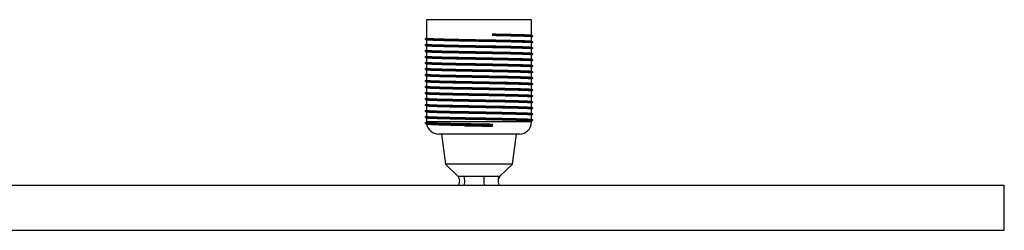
# Paper-space layout '_Derecha' of a CAD drawing. Header units: millimetres. Extents: x -875 to 525, y -8 to 78.
# Tile 4 of 4: x 197 to 525, y 7 to 77. Entities that reach past the tile are written whole.
import ezdxf

# ---------------------------------------------------------------- set-up
doc = ezdxf.new("R2010")
doc.units = ezdxf.units.MM

psp = doc.layouts.new('_Derecha')

# ---------------------------------------------------------------- linework, layer by layer
at = {"color": 7, "linetype": 'Continuous', "lineweight": 25}
for p, q in [((332.5, 77.5), (332.5, 71.37)), ((367.5, 77.5), (332.5, 77.5)), ((367.5, 72.38), (367.5, 77.5)), ((354.53, 72.79), (354.52, 72.21)), ((354.66, 72.5), (354.52, 72.21)), ((354.53, 72.79), (354.66, 72.5)), ((332.5, 70.79), (332.5, 69.37)), ((367.5, 70.38), (367.5, 71.8)), ((367.5, 68.38), (367.5, 69.8)), ((368, 72.08), (367.93, 72.07)), ((332.5, 68.79), (332.5, 67.37)), ((332.5, 66.79), (332.5, 65.37)), ((367.5, 66.38), (367.5, 67.8)), ((367.5, 64.38), (367.5, 65.8)), ((332.5, 64.79), (332.5, 63.37)), ((332.5, 62.79), (332.5, 61.37)), ((367.5, 62.38), (367.5, 63.8)), ((332.5, 60.79), (332.5, 59.37)), ((367.5, 60.38), (367.5, 61.8)), ((367.5, 58.38), (367.5, 59.8)), ((332.5, 58.79), (332.5, 57.37)), ((332.5, 56.79), (332.5, 55.37)), ((367.5, 56.38), (367.5, 57.8)), ((367.5, 54.38), (367.5, 55.8)), ((332.5, 54.79), (332.5, 53.37)), ((332.5, 52.79), (332.5, 51.37)), ((367.5, 52.38), (367.5, 53.8)), ((332.5, 50.79), (332.5, 49.37)), ((367.5, 50.38), (367.5, 51.8)), ((367.5, 48.38), (367.5, 49.8)), ((332.5, 48.79), (332.5, 47.37)), ((332.5, 46.79), (332.5, 45.37)), ((367.5, 46.38), (367.5, 47.8)), ((332.5, 44.79), (332.5, 43.5)), ((354.66, 42.5), (354.52, 42.82)), ((367.5, 44.38), (367.5, 45.8)), ((367.5, 43.5), (367.5, 43.8)), ((363.5, 39.5), (336.5, 39.5)), ((337.5, 39.5), (338.87, 29.5)), ((354.47, 42.1), (354.66, 42.5)), ((361.13, 29.5), (362.5, 39.5)), ((338.87, 29.5), (343, 25.5)), ((361.13, 29.5), (338.87, 29.5)), ((357, 25.5), (361.13, 29.5)), ((342.99, 25.52), (343.53, 24.4)), ((343.07, 25.5), (343.02, 25.5)), ((356.47, 24.4), (357.01, 25.52)), ((356.76, 25.5), (356.93, 25.5)), ((-875, 22.5), (525, 22.5)), ((525, 7.5), (525, 22.5)), ((-875, 7.5), (525, 7.5))]:
    psp.add_line(p, q, dxfattribs=at)
at = {"color": 8, "linetype": 'Continuous', "lineweight": 25}
psp.add_line((367.5, 43.5), (332.5, 43.5), dxfattribs=at)
at = {"color": 7, "linetype": 'Continuous', "lineweight": 25}
for centre, start, end in [((336.5, 43.5), 180, 181.705), ((336.5, 43.5), 190.8608, 270), ((363.5, 43.5), 270, 0)]:
    psp.add_arc(centre, 4, start, end, dxfattribs=at)
for points, knots in [([(367.5, 71.8), (367.5, 71.8), (367.7, 71.82), (367, 71.88), (365.35, 71.96), (362.5, 72.04), (358.86, 72.13), (355.97, 72.19), (354.52, 72.21)], [0, 0, 0, 0, 0.00081, 0.199662, 0.400927, 0.599395, 0.800383, 1, 1, 1, 1]), ([(354.53, 72.79), (355.97, 72.76), (358.87, 72.71), (362.52, 72.62), (365.32, 72.54), (367.09, 72.46), (367.32, 72.41), (367.43, 72.38)], [0, 0, 0, 0, 0.20467, 0.410746, 0.614237, 0.820597, 1, 1, 1, 1]), ([(354.66, 72.5), (356.14, 72.47), (359.12, 72.42), (362.87, 72.33), (365.75, 72.25), (367.58, 72.17), (367.82, 72.12), (367.93, 72.09)], [0, 0, 0, 0, 0.204484, 0.410374, 0.613681, 0.819854, 1, 1, 1, 1]), ([(367.99, 72.09), (367.9, 72.15), (367.71, 72.26), (367.52, 72.36), (367.43, 72.42)], [0, 0, 0, 0, 0.500005, 1, 1, 1, 1]), ([(332.5, 71.38), (332.43, 71.34), (332.27, 71.24), (332.1, 71.15), (332.01, 71.09)], [0, 0, 0, 0, 0.428943, 1, 1, 1, 1]), ([(332.01, 71.08), (332.12, 71.01), (332.36, 70.87), (332.59, 70.74), (332.7, 70.67)], [0, 0, 0, 0, 0.500006, 1, 1, 1, 1]), ([(332.5, 69.38), (332.43, 69.34), (332.27, 69.24), (332.1, 69.15), (332.01, 69.09)], [0, 0, 0, 0, 0.428943, 1, 1, 1, 1]), ([(332.01, 69.08), (332.12, 69.01), (332.36, 68.87), (332.59, 68.74), (332.7, 68.67)], [0, 0, 0, 0, 0.500006, 1, 1, 1, 1]), ([(332.07, 71.07), (332.18, 71.05), (332.42, 71), (334.25, 70.92), (337.12, 70.84), (340.89, 70.75), (345.29, 70.67), (349.99, 70.58), (354.71, 70.5), (359.1, 70.42), (362.88, 70.33), (365.75, 70.25), (367.58, 70.17), (367.82, 70.12), (367.93, 70.09)], [0, 0, 0, 0, 0.075048, 0.160255, 0.244787, 0.330346, 0.414716, 0.500157, 0.585015, 0.669873, 0.755314, 0.839683, 0.925242, 1, 1, 1, 1]), ([(332.07, 69.07), (332.18, 69.05), (332.42, 69), (334.25, 68.92), (337.12, 68.84), (340.89, 68.75), (345.29, 68.67), (349.99, 68.58), (354.71, 68.5), (359.1, 68.42), (362.88, 68.33), (365.75, 68.25), (367.58, 68.17), (367.82, 68.12), (367.93, 68.09)], [0, 0, 0, 0, 0.075048, 0.160255, 0.244787, 0.330346, 0.414716, 0.500157, 0.585015, 0.669873, 0.755314, 0.839683, 0.925242, 1, 1, 1, 1]), ([(332.5, 71.37), (332.62, 71.35), (332.85, 71.29), (334.69, 71.21), (337.48, 71.12), (341.15, 71.04), (345.42, 70.96), (350, 70.87), (354.58, 70.79), (358.85, 70.71), (362.52, 70.62), (365.31, 70.54), (367.09, 70.46), (367.32, 70.41), (367.43, 70.38)], [0, 0, 0, 0, 0.0842397, 0.1686342, 0.2523608, 0.3371038, 0.4206687, 0.5052952, 0.589344, 0.6733929, 0.7580194, 0.8415843, 0.9263272, 1, 1, 1, 1]), ([(332.5, 69.37), (332.62, 69.35), (332.85, 69.29), (334.69, 69.21), (337.48, 69.12), (341.15, 69.04), (345.42, 68.96), (350, 68.87), (354.58, 68.79), (358.85, 68.71), (362.52, 68.62), (365.31, 68.54), (367.09, 68.46), (367.32, 68.41), (367.43, 68.38)], [0, 0, 0, 0, 0.08424, 0.168634, 0.252361, 0.337104, 0.420669, 0.505295, 0.589344, 0.673393, 0.758019, 0.841584, 0.926327, 1, 1, 1, 1]), ([(367.5, 69.8), (367.5, 69.8), (367.7, 69.82), (367, 69.88), (365.35, 69.96), (362.5, 70.04), (358.85, 70.13), (354.57, 70.21), (349.99, 70.3), (345.41, 70.38), (341.14, 70.46), (337.48, 70.55), (334.69, 70.63), (332.9, 70.71), (332.68, 70.76), (332.57, 70.79)], [0, 0, 0, 0, 0.000341, 0.084059, 0.168793, 0.252349, 0.336966, 0.421006, 0.505046, 0.589663, 0.673219, 0.757953, 0.841671, 0.926056, 1, 1, 1, 1]), ([(367.99, 70.09), (367.9, 70.15), (367.71, 70.26), (367.52, 70.36), (367.43, 70.42)], [0, 0, 0, 0, 0.500005, 1, 1, 1, 1]), ([(367.5, 71.79), (367.55, 71.82), (367.71, 71.91), (367.88, 72.01), (367.99, 72.08)], [0, 0, 0, 0, 0.293633, 1, 1, 1, 1]), ([(367.5, 69.79), (367.55, 69.82), (367.71, 69.91), (367.88, 70.01), (367.99, 70.08)], [0, 0, 0, 0, 0.293633, 1, 1, 1, 1]), ([(332.5, 67.38), (332.43, 67.34), (332.27, 67.24), (332.1, 67.15), (332.01, 67.09)], [0, 0, 0, 0, 0.428943, 1, 1, 1, 1]), ([(332.01, 67.08), (332.12, 67.01), (332.36, 66.87), (332.59, 66.74), (332.7, 66.67)], [0, 0, 0, 0, 0.500006, 1, 1, 1, 1]), ([(332.07, 67.07), (332.18, 67.05), (332.42, 67), (334.25, 66.92), (337.12, 66.84), (340.89, 66.75), (345.29, 66.67), (349.99, 66.58), (354.71, 66.5), (359.1, 66.42), (362.88, 66.33), (365.75, 66.25), (367.58, 66.17), (367.82, 66.12), (367.93, 66.09)], [0, 0, 0, 0, 0.075048, 0.160255, 0.244787, 0.330346, 0.414716, 0.500157, 0.585015, 0.669873, 0.755314, 0.839683, 0.925242, 1, 1, 1, 1]), ([(332.5, 67.37), (332.62, 67.35), (332.85, 67.29), (334.69, 67.21), (337.48, 67.12), (341.15, 67.04), (345.42, 66.96), (350, 66.87), (354.58, 66.79), (358.85, 66.71), (362.52, 66.62), (365.31, 66.54), (367.09, 66.46), (367.32, 66.41), (367.43, 66.38)], [0, 0, 0, 0, 0.08424, 0.168634, 0.252361, 0.337104, 0.420669, 0.505295, 0.589344, 0.673393, 0.758019, 0.841584, 0.926327, 1, 1, 1, 1]), ([(367.5, 67.8), (367.5, 67.8), (367.7, 67.82), (367, 67.88), (365.35, 67.96), (362.5, 68.04), (358.85, 68.13), (354.57, 68.21), (349.99, 68.3), (345.41, 68.38), (341.14, 68.46), (337.48, 68.55), (334.69, 68.63), (332.9, 68.71), (332.68, 68.76), (332.57, 68.79)], [0, 0, 0, 0, 0.000341, 0.084059, 0.168793, 0.252349, 0.336966, 0.421006, 0.505046, 0.589663, 0.673219, 0.757953, 0.841671, 0.926056, 1, 1, 1, 1]), ([(367.5, 65.8), (367.5, 65.8), (367.7, 65.82), (367, 65.88), (365.35, 65.96), (362.5, 66.04), (358.85, 66.13), (354.57, 66.21), (349.99, 66.3), (345.41, 66.38), (341.14, 66.46), (337.48, 66.55), (334.69, 66.63), (332.9, 66.71), (332.68, 66.76), (332.57, 66.79)], [0, 0, 0, 0, 0.000341, 0.084059, 0.168793, 0.252349, 0.336966, 0.421006, 0.505046, 0.589663, 0.673219, 0.757953, 0.841671, 0.926056, 1, 1, 1, 1]), ([(367.99, 68.09), (367.9, 68.15), (367.71, 68.26), (367.52, 68.36), (367.43, 68.42)], [0, 0, 0, 0, 0.500005, 1, 1, 1, 1]), ([(367.99, 66.09), (367.9, 66.15), (367.71, 66.26), (367.52, 66.36), (367.43, 66.42)], [0, 0, 0, 0, 0.500005, 1, 1, 1, 1]), ([(367.5, 67.79), (367.55, 67.82), (367.71, 67.91), (367.88, 68.01), (367.99, 68.08)], [0, 0, 0, 0, 0.293633, 1, 1, 1, 1]), ([(367.5, 65.79), (367.55, 65.82), (367.71, 65.91), (367.88, 66.01), (367.99, 66.08)], [0, 0, 0, 0, 0.293633, 1, 1, 1, 1]), ([(332.5, 65.38), (332.43, 65.34), (332.27, 65.24), (332.1, 65.15), (332.01, 65.09)], [0, 0, 0, 0, 0.428943, 1, 1, 1, 1]), ([(332.01, 65.08), (332.12, 65.01), (332.36, 64.87), (332.59, 64.74), (332.7, 64.67)], [0, 0, 0, 0, 0.500006, 1, 1, 1, 1]), ([(332.5, 63.38), (332.43, 63.34), (332.27, 63.24), (332.1, 63.15), (332.01, 63.09)], [0, 0, 0, 0, 0.428943, 1, 1, 1, 1]), ([(332.01, 63.08), (332.12, 63.01), (332.36, 62.87), (332.59, 62.74), (332.7, 62.67)], [0, 0, 0, 0, 0.500006, 1, 1, 1, 1]), ([(332.07, 65.07), (332.18, 65.05), (332.42, 65), (334.25, 64.92), (337.12, 64.84), (340.89, 64.75), (345.29, 64.67), (349.99, 64.58), (354.71, 64.5), (359.1, 64.42), (362.88, 64.33), (365.75, 64.25), (367.58, 64.17), (367.82, 64.12), (367.93, 64.09)], [0, 0, 0, 0, 0.075048, 0.160255, 0.244787, 0.330346, 0.414716, 0.500157, 0.585015, 0.669873, 0.755314, 0.839683, 0.925242, 1, 1, 1, 1]), ([(332.07, 63.07), (332.18, 63.05), (332.42, 63), (334.25, 62.92), (337.12, 62.84), (340.89, 62.75), (345.29, 62.67), (349.99, 62.58), (354.71, 62.5), (359.1, 62.42), (362.88, 62.33), (365.75, 62.25), (367.58, 62.17), (367.82, 62.12), (367.93, 62.09)], [0, 0, 0, 0, 0.075048, 0.160255, 0.244787, 0.330346, 0.414716, 0.500157, 0.585015, 0.669873, 0.755314, 0.839683, 0.925242, 1, 1, 1, 1]), ([(332.5, 65.37), (332.62, 65.35), (332.85, 65.29), (334.69, 65.21), (337.48, 65.12), (341.15, 65.04), (345.42, 64.96), (350, 64.87), (354.58, 64.79), (358.85, 64.71), (362.52, 64.62), (365.31, 64.54), (367.09, 64.46), (367.32, 64.41), (367.43, 64.38)], [0, 0, 0, 0, 0.08424, 0.168634, 0.252361, 0.337104, 0.420669, 0.505295, 0.589344, 0.673393, 0.758019, 0.841584, 0.926327, 1, 1, 1, 1]), ([(332.5, 63.37), (332.62, 63.35), (332.85, 63.29), (334.69, 63.21), (337.48, 63.12), (341.15, 63.04), (345.42, 62.96), (350, 62.87), (354.58, 62.79), (358.85, 62.71), (362.52, 62.62), (365.31, 62.54), (367.09, 62.46), (367.32, 62.41), (367.43, 62.38)], [0, 0, 0, 0, 0.08424, 0.168634, 0.252361, 0.337104, 0.420669, 0.505295, 0.589344, 0.673393, 0.758019, 0.841584, 0.926327, 1, 1, 1, 1]), ([(367.5, 63.8), (367.5, 63.8), (367.7, 63.82), (367, 63.88), (365.35, 63.96), (362.5, 64.04), (358.85, 64.13), (354.57, 64.21), (349.99, 64.3), (345.41, 64.38), (341.14, 64.46), (337.48, 64.55), (334.69, 64.63), (332.9, 64.71), (332.68, 64.76), (332.57, 64.79)], [0, 0, 0, 0, 0.0003412, 0.0840589, 0.1687927, 0.2523487, 0.3369661, 0.4210059, 0.5050458, 0.5896632, 0.6732192, 0.757953, 0.8416707, 0.9260562, 1, 1, 1, 1]), ([(367.5, 61.8), (367.5, 61.8), (367.7, 61.82), (367, 61.88), (365.35, 61.96), (362.5, 62.04), (358.85, 62.13), (354.57, 62.21), (349.99, 62.3), (345.41, 62.38), (341.14, 62.46), (337.48, 62.55), (334.69, 62.63), (332.9, 62.71), (332.68, 62.76), (332.57, 62.79)], [0, 0, 0, 0, 0.000341, 0.084059, 0.168793, 0.252349, 0.336966, 0.421006, 0.505046, 0.589663, 0.673219, 0.757953, 0.841671, 0.926056, 1, 1, 1, 1]), ([(367.99, 64.09), (367.9, 64.15), (367.71, 64.26), (367.52, 64.36), (367.43, 64.42)], [0, 0, 0, 0, 0.500005, 1, 1, 1, 1]), ([(367.99, 62.09), (367.9, 62.15), (367.71, 62.26), (367.52, 62.36), (367.43, 62.42)], [0, 0, 0, 0, 0.500005, 1, 1, 1, 1]), ([(367.5, 63.79), (367.55, 63.82), (367.71, 63.91), (367.88, 64.01), (367.99, 64.08)], [0, 0, 0, 0, 0.293633, 1, 1, 1, 1]), ([(332.5, 61.38), (332.43, 61.34), (332.27, 61.24), (332.1, 61.15), (332.01, 61.09)], [0, 0, 0, 0, 0.428943, 1, 1, 1, 1]), ([(332.01, 61.08), (332.12, 61.01), (332.36, 60.87), (332.59, 60.74), (332.7, 60.67)], [0, 0, 0, 0, 0.500006, 1, 1, 1, 1]), ([(332.5, 59.38), (332.43, 59.34), (332.27, 59.24), (332.1, 59.15), (332.01, 59.09)], [0, 0, 0, 0, 0.428943, 1, 1, 1, 1]), ([(332.01, 59.08), (332.12, 59.01), (332.36, 58.87), (332.59, 58.74), (332.7, 58.67)], [0, 0, 0, 0, 0.500006, 1, 1, 1, 1]), ([(332.07, 61.07), (332.18, 61.05), (332.42, 61), (334.25, 60.92), (337.12, 60.84), (340.89, 60.75), (345.29, 60.67), (349.99, 60.58), (354.71, 60.5), (359.1, 60.42), (362.88, 60.33), (365.75, 60.25), (367.58, 60.17), (367.82, 60.12), (367.93, 60.09)], [0, 0, 0, 0, 0.075048, 0.160255, 0.244787, 0.330346, 0.414716, 0.500157, 0.585015, 0.669873, 0.755314, 0.839683, 0.925242, 1, 1, 1, 1]), ([(332.07, 59.07), (332.18, 59.05), (332.42, 59), (334.25, 58.92), (337.12, 58.84), (340.89, 58.75), (345.29, 58.67), (349.99, 58.58), (354.71, 58.5), (359.1, 58.42), (362.88, 58.33), (365.75, 58.25), (367.58, 58.17), (367.82, 58.12), (367.93, 58.09)], [0, 0, 0, 0, 0.075048, 0.160255, 0.244787, 0.330346, 0.414716, 0.500157, 0.585015, 0.669873, 0.755314, 0.839683, 0.925242, 1, 1, 1, 1]), ([(332.5, 61.37), (332.62, 61.35), (332.85, 61.29), (334.69, 61.21), (337.48, 61.12), (341.15, 61.04), (345.42, 60.96), (350, 60.87), (354.58, 60.79), (358.85, 60.71), (362.52, 60.62), (365.31, 60.54), (367.09, 60.46), (367.32, 60.41), (367.43, 60.38)], [0, 0, 0, 0, 0.08424, 0.168634, 0.252361, 0.337104, 0.420669, 0.505295, 0.589344, 0.673393, 0.758019, 0.841584, 0.926327, 1, 1, 1, 1]), ([(332.5, 59.37), (332.62, 59.35), (332.85, 59.29), (334.69, 59.21), (337.48, 59.12), (341.15, 59.04), (345.42, 58.96), (350, 58.87), (354.58, 58.79), (358.85, 58.71), (362.52, 58.62), (365.31, 58.54), (367.09, 58.46), (367.32, 58.41), (367.43, 58.38)], [0, 0, 0, 0, 0.08424, 0.168634, 0.252361, 0.337104, 0.420669, 0.505295, 0.589344, 0.673393, 0.758019, 0.841584, 0.926327, 1, 1, 1, 1]), ([(367.5, 59.8), (367.5, 59.8), (367.7, 59.82), (367, 59.88), (365.35, 59.96), (362.5, 60.04), (358.85, 60.13), (354.57, 60.21), (349.99, 60.3), (345.41, 60.38), (341.14, 60.46), (337.48, 60.55), (334.69, 60.63), (332.9, 60.71), (332.68, 60.76), (332.57, 60.79)], [0, 0, 0, 0, 0.000341, 0.084059, 0.168793, 0.252349, 0.336966, 0.421006, 0.505046, 0.589663, 0.673219, 0.757953, 0.841671, 0.926056, 1, 1, 1, 1]), ([(367.99, 60.09), (367.9, 60.15), (367.71, 60.26), (367.52, 60.36), (367.43, 60.42)], [0, 0, 0, 0, 0.500005, 1, 1, 1, 1]), ([(367.5, 61.79), (367.55, 61.82), (367.71, 61.91), (367.88, 62.01), (367.99, 62.08)], [0, 0, 0, 0, 0.293633, 1, 1, 1, 1]), ([(367.5, 59.79), (367.55, 59.82), (367.71, 59.91), (367.88, 60.01), (367.99, 60.08)], [0, 0, 0, 0, 0.293633, 1, 1, 1, 1]), ([(332.5, 57.38), (332.43, 57.34), (332.27, 57.24), (332.1, 57.15), (332.01, 57.09)], [0, 0, 0, 0, 0.428943, 1, 1, 1, 1]), ([(332.01, 57.08), (332.12, 57.01), (332.36, 56.87), (332.59, 56.74), (332.7, 56.67)], [0, 0, 0, 0, 0.500006, 1, 1, 1, 1]), ([(332.07, 57.07), (332.18, 57.05), (332.42, 57), (334.25, 56.92), (337.12, 56.84), (340.89, 56.75), (345.29, 56.67), (349.99, 56.58), (354.71, 56.5), (359.1, 56.42), (362.88, 56.33), (365.75, 56.25), (367.58, 56.17), (367.82, 56.12), (367.93, 56.09)], [0, 0, 0, 0, 0.0750477, 0.1602546, 0.2447873, 0.3303461, 0.4147155, 0.5001567, 0.5850147, 0.6698726, 0.7553138, 0.8396832, 0.925242, 1, 1, 1, 1]), ([(332.5, 57.37), (332.62, 57.35), (332.85, 57.29), (334.69, 57.21), (337.48, 57.12), (341.15, 57.04), (345.42, 56.96), (350, 56.87), (354.58, 56.79), (358.85, 56.71), (362.52, 56.62), (365.31, 56.54), (367.09, 56.46), (367.32, 56.41), (367.43, 56.38)], [0, 0, 0, 0, 0.08424, 0.168634, 0.252361, 0.337104, 0.420669, 0.505295, 0.589344, 0.673393, 0.758019, 0.841584, 0.926327, 1, 1, 1, 1]), ([(367.5, 57.8), (367.5, 57.8), (367.7, 57.82), (367, 57.88), (365.35, 57.96), (362.5, 58.04), (358.85, 58.13), (354.57, 58.21), (349.99, 58.3), (345.41, 58.38), (341.14, 58.46), (337.48, 58.55), (334.69, 58.63), (332.9, 58.71), (332.68, 58.76), (332.57, 58.79)], [0, 0, 0, 0, 0.000341, 0.084059, 0.168793, 0.252349, 0.336966, 0.421006, 0.505046, 0.589663, 0.673219, 0.757953, 0.841671, 0.926056, 1, 1, 1, 1]), ([(367.5, 55.8), (367.5, 55.8), (367.7, 55.82), (367, 55.88), (365.35, 55.96), (362.5, 56.04), (358.85, 56.13), (354.57, 56.21), (349.99, 56.3), (345.41, 56.38), (341.14, 56.46), (337.48, 56.55), (334.69, 56.63), (332.9, 56.71), (332.68, 56.76), (332.57, 56.79)], [0, 0, 0, 0, 0.000341, 0.084059, 0.168793, 0.252349, 0.336966, 0.421006, 0.505046, 0.589663, 0.673219, 0.757953, 0.841671, 0.926056, 1, 1, 1, 1]), ([(367.99, 58.09), (367.9, 58.15), (367.71, 58.26), (367.52, 58.36), (367.43, 58.42)], [0, 0, 0, 0, 0.500005, 1, 1, 1, 1]), ([(367.99, 56.09), (367.9, 56.15), (367.71, 56.26), (367.52, 56.36), (367.43, 56.42)], [0, 0, 0, 0, 0.500005, 1, 1, 1, 1]), ([(367.5, 57.79), (367.55, 57.82), (367.71, 57.91), (367.88, 58.01), (367.99, 58.08)], [0, 0, 0, 0, 0.293633, 1, 1, 1, 1]), ([(367.5, 55.79), (367.55, 55.82), (367.71, 55.91), (367.88, 56.01), (367.99, 56.08)], [0, 0, 0, 0, 0.2936326, 1, 1, 1, 1]), ([(332.5, 55.38), (332.43, 55.34), (332.27, 55.24), (332.1, 55.15), (332.01, 55.09)], [0, 0, 0, 0, 0.428943, 1, 1, 1, 1]), ([(332.01, 55.08), (332.12, 55.01), (332.36, 54.87), (332.59, 54.74), (332.7, 54.67)], [0, 0, 0, 0, 0.500006, 1, 1, 1, 1]), ([(332.5, 53.38), (332.43, 53.34), (332.27, 53.24), (332.1, 53.15), (332.01, 53.09)], [0, 0, 0, 0, 0.428943, 1, 1, 1, 1]), ([(332.01, 53.08), (332.12, 53.01), (332.36, 52.87), (332.59, 52.74), (332.7, 52.67)], [0, 0, 0, 0, 0.500006, 1, 1, 1, 1]), ([(332.07, 55.07), (332.18, 55.05), (332.42, 55), (334.25, 54.92), (337.12, 54.84), (340.89, 54.75), (345.29, 54.67), (349.99, 54.58), (354.71, 54.5), (359.1, 54.42), (362.88, 54.33), (365.75, 54.25), (367.58, 54.17), (367.82, 54.12), (367.93, 54.09)], [0, 0, 0, 0, 0.075048, 0.160255, 0.244787, 0.330346, 0.414716, 0.500157, 0.585015, 0.669873, 0.755314, 0.839683, 0.925242, 1, 1, 1, 1]), ([(332.07, 53.07), (332.18, 53.05), (332.42, 53), (334.25, 52.92), (337.12, 52.84), (340.89, 52.75), (345.29, 52.67), (349.99, 52.58), (354.71, 52.5), (359.1, 52.42), (362.88, 52.33), (365.75, 52.25), (367.58, 52.17), (367.82, 52.12), (367.93, 52.09)], [0, 0, 0, 0, 0.075048, 0.160255, 0.244787, 0.330346, 0.414716, 0.500157, 0.585015, 0.669873, 0.755314, 0.839683, 0.925242, 1, 1, 1, 1]), ([(332.5, 55.37), (332.62, 55.35), (332.85, 55.29), (334.69, 55.21), (337.48, 55.12), (341.15, 55.04), (345.42, 54.96), (350, 54.87), (354.58, 54.79), (358.85, 54.71), (362.52, 54.62), (365.31, 54.54), (367.09, 54.46), (367.32, 54.41), (367.43, 54.38)], [0, 0, 0, 0, 0.08424, 0.168634, 0.252361, 0.337104, 0.420669, 0.505295, 0.589344, 0.673393, 0.758019, 0.841584, 0.926327, 1, 1, 1, 1]), ([(332.5, 53.37), (332.62, 53.35), (332.85, 53.29), (334.69, 53.21), (337.48, 53.12), (341.15, 53.04), (345.42, 52.96), (350, 52.87), (354.58, 52.79), (358.85, 52.71), (362.52, 52.62), (365.31, 52.54), (367.09, 52.46), (367.32, 52.41), (367.43, 52.38)], [0, 0, 0, 0, 0.08424, 0.168634, 0.252361, 0.337104, 0.420669, 0.505295, 0.589344, 0.673393, 0.758019, 0.841584, 0.926327, 1, 1, 1, 1]), ([(367.5, 53.8), (367.5, 53.8), (367.7, 53.82), (367, 53.88), (365.35, 53.96), (362.5, 54.04), (358.85, 54.13), (354.57, 54.21), (349.99, 54.3), (345.41, 54.38), (341.14, 54.46), (337.48, 54.55), (334.69, 54.63), (332.9, 54.71), (332.68, 54.76), (332.57, 54.79)], [0, 0, 0, 0, 0.000341, 0.084059, 0.168793, 0.252349, 0.336966, 0.421006, 0.505046, 0.589663, 0.673219, 0.757953, 0.841671, 0.926056, 1, 1, 1, 1]), ([(367.5, 51.8), (367.5, 51.8), (367.7, 51.82), (367, 51.88), (365.35, 51.96), (362.5, 52.04), (358.85, 52.13), (354.57, 52.21), (349.99, 52.3), (345.41, 52.38), (341.14, 52.46), (337.48, 52.55), (334.69, 52.63), (332.9, 52.71), (332.68, 52.76), (332.57, 52.79)], [0, 0, 0, 0, 0.000341, 0.084059, 0.168793, 0.252349, 0.336966, 0.421006, 0.505046, 0.589663, 0.673219, 0.757953, 0.841671, 0.926056, 1, 1, 1, 1]), ([(367.99, 54.09), (367.9, 54.15), (367.71, 54.26), (367.52, 54.36), (367.43, 54.42)], [0, 0, 0, 0, 0.500005, 1, 1, 1, 1]), ([(367.5, 53.79), (367.55, 53.82), (367.71, 53.91), (367.88, 54.01), (367.99, 54.08)], [0, 0, 0, 0, 0.293633, 1, 1, 1, 1]), ([(332.5, 51.38), (332.43, 51.34), (332.27, 51.24), (332.1, 51.15), (332.01, 51.09)], [0, 0, 0, 0, 0.428943, 1, 1, 1, 1]), ([(332.01, 51.08), (332.12, 51.01), (332.36, 50.87), (332.59, 50.74), (332.7, 50.67)], [0, 0, 0, 0, 0.500006, 1, 1, 1, 1]), ([(332.5, 49.38), (332.43, 49.34), (332.27, 49.24), (332.1, 49.15), (332.01, 49.09)], [0, 0, 0, 0, 0.428943, 1, 1, 1, 1]), ([(332.07, 51.07), (332.18, 51.05), (332.42, 51), (334.25, 50.92), (337.12, 50.84), (340.89, 50.75), (345.29, 50.67), (349.99, 50.58), (354.71, 50.5), (359.1, 50.42), (362.88, 50.33), (365.75, 50.25), (367.58, 50.17), (367.82, 50.12), (367.93, 50.09)], [0, 0, 0, 0, 0.075048, 0.160255, 0.244787, 0.330346, 0.414716, 0.500157, 0.585015, 0.669873, 0.755314, 0.839683, 0.925242, 1, 1, 1, 1]), ([(332.5, 51.37), (332.62, 51.35), (332.85, 51.29), (334.69, 51.21), (337.48, 51.12), (341.15, 51.04), (345.42, 50.96), (350, 50.87), (354.58, 50.79), (358.85, 50.71), (362.52, 50.62), (365.31, 50.54), (367.09, 50.46), (367.32, 50.41), (367.43, 50.38)], [0, 0, 0, 0, 0.08424, 0.168634, 0.252361, 0.337104, 0.420669, 0.505295, 0.589344, 0.673393, 0.758019, 0.841584, 0.926327, 1, 1, 1, 1]), ([(332.5, 49.37), (332.62, 49.35), (332.85, 49.29), (334.69, 49.21), (337.48, 49.12), (341.15, 49.04), (345.42, 48.96), (350, 48.87), (354.58, 48.79), (358.85, 48.71), (362.52, 48.62), (365.31, 48.54), (367.09, 48.46), (367.32, 48.41), (367.43, 48.38)], [0, 0, 0, 0, 0.08424, 0.168634, 0.252361, 0.337104, 0.420669, 0.505295, 0.589344, 0.673393, 0.758019, 0.841584, 0.926327, 1, 1, 1, 1]), ([(367.5, 49.8), (367.5, 49.8), (367.7, 49.82), (367, 49.88), (365.35, 49.96), (362.5, 50.04), (358.85, 50.13), (354.57, 50.21), (349.99, 50.3), (345.41, 50.38), (341.14, 50.46), (337.48, 50.55), (334.69, 50.63), (332.9, 50.71), (332.68, 50.76), (332.57, 50.79)], [0, 0, 0, 0, 0.0003412, 0.0840589, 0.1687927, 0.2523487, 0.3369661, 0.4210059, 0.5050458, 0.5896632, 0.6732192, 0.757953, 0.8416707, 0.9260562, 1, 1, 1, 1]), ([(367.99, 52.09), (367.9, 52.15), (367.71, 52.26), (367.52, 52.36), (367.43, 52.42)], [0, 0, 0, 0, 0.500005, 1, 1, 1, 1]), ([(367.99, 50.09), (367.9, 50.15), (367.71, 50.26), (367.52, 50.36), (367.43, 50.42)], [0, 0, 0, 0, 0.500005, 1, 1, 1, 1]), ([(367.5, 51.79), (367.55, 51.82), (367.71, 51.91), (367.88, 52.01), (367.99, 52.08)], [0, 0, 0, 0, 0.293633, 1, 1, 1, 1]), ([(367.5, 49.79), (367.55, 49.82), (367.71, 49.91), (367.88, 50.01), (367.99, 50.08)], [0, 0, 0, 0, 0.293633, 1, 1, 1, 1]), ([(332.01, 49.08), (332.12, 49.01), (332.36, 48.87), (332.59, 48.74), (332.7, 48.67)], [0, 0, 0, 0, 0.500006, 1, 1, 1, 1]), ([(332.5, 47.38), (332.43, 47.34), (332.27, 47.24), (332.1, 47.15), (332.01, 47.09)], [0, 0, 0, 0, 0.428943, 1, 1, 1, 1]), ([(332.01, 47.08), (332.12, 47.01), (332.36, 46.87), (332.59, 46.74), (332.7, 46.67)], [0, 0, 0, 0, 0.500006, 1, 1, 1, 1]), ([(332.07, 49.07), (332.18, 49.05), (332.42, 49), (334.25, 48.92), (337.12, 48.84), (340.89, 48.75), (345.29, 48.67), (349.99, 48.58), (354.71, 48.5), (359.1, 48.42), (362.88, 48.33), (365.75, 48.25), (367.58, 48.17), (367.82, 48.12), (367.93, 48.09)], [0, 0, 0, 0, 0.075048, 0.160255, 0.244787, 0.330346, 0.414716, 0.500157, 0.585015, 0.669873, 0.755314, 0.839683, 0.925242, 1, 1, 1, 1]), ([(332.07, 47.07), (332.18, 47.05), (332.42, 47), (334.25, 46.92), (337.12, 46.84), (340.89, 46.75), (345.29, 46.67), (349.99, 46.58), (354.71, 46.5), (359.1, 46.42), (362.88, 46.33), (365.75, 46.25), (367.58, 46.17), (367.82, 46.12), (367.93, 46.09)], [0, 0, 0, 0, 0.0750477, 0.1602546, 0.2447873, 0.3303461, 0.4147155, 0.5001567, 0.5850147, 0.6698726, 0.7553138, 0.8396832, 0.925242, 1, 1, 1, 1]), ([(332.5, 47.37), (332.62, 47.35), (332.85, 47.29), (334.69, 47.21), (337.48, 47.12), (341.15, 47.04), (345.42, 46.96), (350, 46.87), (354.58, 46.79), (358.85, 46.71), (362.52, 46.62), (365.31, 46.54), (367.09, 46.46), (367.32, 46.41), (367.43, 46.38)], [0, 0, 0, 0, 0.08424, 0.168634, 0.252361, 0.337104, 0.420669, 0.505295, 0.589344, 0.673393, 0.758019, 0.841584, 0.926327, 1, 1, 1, 1]), ([(367.5, 47.8), (367.5, 47.8), (367.7, 47.82), (367, 47.88), (365.35, 47.96), (362.5, 48.04), (358.85, 48.13), (354.57, 48.21), (349.99, 48.3), (345.41, 48.38), (341.14, 48.46), (337.48, 48.55), (334.69, 48.63), (332.9, 48.71), (332.68, 48.76), (332.57, 48.79)], [0, 0, 0, 0, 0.0003412, 0.0840589, 0.1687927, 0.2523487, 0.3369661, 0.4210059, 0.5050458, 0.5896632, 0.6732192, 0.757953, 0.8416707, 0.9260562, 1, 1, 1, 1]), ([(367.5, 45.8), (367.5, 45.8), (367.7, 45.82), (367, 45.88), (365.35, 45.96), (362.5, 46.04), (358.85, 46.13), (354.57, 46.21), (349.99, 46.3), (345.41, 46.38), (341.14, 46.46), (337.48, 46.55), (334.69, 46.63), (332.9, 46.71), (332.68, 46.76), (332.57, 46.79)], [0, 0, 0, 0, 0.0003412, 0.0840589, 0.1687927, 0.2523487, 0.3369661, 0.4210059, 0.5050458, 0.5896632, 0.6732192, 0.757953, 0.8416707, 0.9260562, 1, 1, 1, 1]), ([(367.99, 48.09), (367.9, 48.15), (367.71, 48.26), (367.52, 48.36), (367.43, 48.42)], [0, 0, 0, 0, 0.500005, 1, 1, 1, 1]), ([(367.99, 46.09), (367.9, 46.15), (367.71, 46.26), (367.52, 46.36), (367.43, 46.42)], [0, 0, 0, 0, 0.500005, 1, 1, 1, 1]), ([(367.5, 47.79), (367.55, 47.82), (367.71, 47.91), (367.88, 48.01), (367.99, 48.08)], [0, 0, 0, 0, 0.293633, 1, 1, 1, 1]), ([(367.5, 45.79), (367.55, 45.82), (367.71, 45.91), (367.88, 46.01), (367.99, 46.08)], [0, 0, 0, 0, 0.293633, 1, 1, 1, 1]), ([(332.5, 45.38), (332.43, 45.34), (332.27, 45.24), (332.1, 45.15), (332.01, 45.09)], [0, 0, 0, 0, 0.428943, 1, 1, 1, 1]), ([(332.01, 45.08), (332.12, 45.01), (332.36, 44.87), (332.59, 44.74), (332.7, 44.67)], [0, 0, 0, 0, 0.500006, 1, 1, 1, 1]), ([(332.57, 43.42), (332.48, 43.36), (332.29, 43.26), (332.1, 43.15), (332.01, 43.09)], [0, 0, 0, 0, 0.499995, 1, 1, 1, 1]), ([(332.01, 43.08), (332.12, 43.01), (332.36, 42.87), (332.59, 42.74), (332.7, 42.67)], [0, 0, 0, 0, 0.500006, 1, 1, 1, 1]), ([(332.07, 45.07), (332.18, 45.05), (332.42, 45), (334.25, 44.92), (337.12, 44.84), (340.89, 44.75), (345.29, 44.67), (349.99, 44.58), (354.71, 44.5), (359.1, 44.42), (362.88, 44.33), (365.75, 44.25), (367.58, 44.17), (367.82, 44.12), (367.93, 44.09)], [0, 0, 0, 0, 0.075048, 0.160255, 0.244787, 0.330346, 0.414716, 0.500157, 0.585015, 0.669873, 0.755314, 0.839683, 0.925242, 1, 1, 1, 1]), ([(332.07, 43.07), (332.18, 43.05), (332.42, 43), (334.25, 42.92), (337.12, 42.84), (340.89, 42.75), (345.28, 42.67), (350.01, 42.58), (353.11, 42.53), (354.66, 42.5)], [0, 0, 0, 0, 0.128283, 0.273933, 0.418429, 0.56468, 0.708898, 0.854947, 1, 1, 1, 1]), ([(332.54, 43.37), (332.53, 43.37), (332.45, 43.35), (332.8, 43.31), (333.6, 43.26), (334.91, 43.21), (336.63, 43.16), (338.74, 43.11), (341.15, 43.05), (343.84, 43), (346.67, 42.96), (349.62, 42.91), (352.26, 42.86), (353.87, 42.83), (354.52, 42.82)], [0, 0, 0, 0, 0.018053, 0.108784, 0.202148, 0.292854, 0.386192, 0.47688, 0.570201, 0.660838, 0.754107, 0.844692, 0.937908, 1, 1, 1, 1]), ([(332.5, 45.37), (332.62, 45.35), (332.85, 45.29), (334.69, 45.21), (337.48, 45.12), (341.15, 45.04), (345.42, 44.96), (350, 44.87), (354.58, 44.79), (358.85, 44.71), (362.52, 44.62), (365.31, 44.54), (367.09, 44.46), (367.32, 44.41), (367.43, 44.38)], [0, 0, 0, 0, 0.08424, 0.168634, 0.252361, 0.337104, 0.420669, 0.505295, 0.589344, 0.673393, 0.758019, 0.841584, 0.926327, 1, 1, 1, 1]), ([(345.46, 42.27), (344.93, 42.28), (343.47, 42.31), (341.23, 42.37), (338.83, 42.43), (336.74, 42.5), (335.01, 42.56), (333.7, 42.62), (332.9, 42.68), (332.53, 42.72), (332.58, 42.74), (332.59, 42.74)], [0, 0, 0, 0, 0.0753662, 0.2053631, 0.3353598, 0.4691255, 0.5991418, 0.7329114, 0.8632382, 0.9973339, 1, 1, 1, 1]), ([(367.5, 43.8), (367.5, 43.8), (367.7, 43.82), (367, 43.88), (365.35, 43.96), (362.5, 44.04), (358.85, 44.13), (354.57, 44.21), (349.99, 44.3), (345.41, 44.38), (341.14, 44.46), (337.48, 44.55), (334.69, 44.63), (332.9, 44.71), (332.68, 44.76), (332.57, 44.79)], [0, 0, 0, 0, 0.0003412, 0.0840589, 0.1687927, 0.2523487, 0.3369661, 0.4210059, 0.5050458, 0.5896632, 0.6732192, 0.757953, 0.8416707, 0.9260562, 1, 1, 1, 1]), ([(367.99, 44.09), (367.9, 44.15), (367.71, 44.26), (367.52, 44.36), (367.43, 44.42)], [0, 0, 0, 0, 0.500005, 1, 1, 1, 1]), ([(367.5, 43.79), (367.55, 43.82), (367.71, 43.91), (367.88, 44.01), (367.99, 44.08)], [0, 0, 0, 0, 0.293633, 1, 1, 1, 1]), ([(345.46, 42.27), (346.92, 42.24), (348.45, 42.21), (351.51, 42.16), (353.03, 42.13), (354.47, 42.1)], [0, 0, 0, 0, 0.5, 0.5, 1, 1, 1, 1]), ([(343.31, 22.5), (343.39, 22.82), (343.54, 23.42), (343.61, 24.1), (343.52, 24.42), (343.51, 24.46)], [0, 0, 0, 0, 0.502636, 0.929258, 1, 1, 1, 1]), ([(343.67, 25.5), (343.71, 25.5), (343.79, 25.5), (343.92, 25.5), (344.05, 25.5), (344.2, 25.5), (344.35, 25.5), (344.52, 25.5), (344.69, 25.5), (344.86, 25.5), (344.99, 25.5), (345.05, 25.5)], [0, 0, 0, 0, 0.111108, 0.222219, 0.333331, 0.444443, 0.555557, 0.666669, 0.777781, 0.888892, 1, 1, 1, 1]), ([(345.05, 25.5), (345.11, 25.5), (345.22, 25.5), (345.4, 25.5), (345.58, 25.5), (345.77, 25.5), (346.04, 25.5), (346.44, 25.5), (346.8, 25.5), (347, 25.5)], [0, 0, 0, 0, 0.099939, 0.1998783, 0.2998183, 0.3997593, 0.4997017, 0.7126484, 1, 1, 1, 1]), ([(349.43, 25.5), (349.52, 25.5), (349.7, 25.5), (349.96, 25.5), (350.23, 25.5), (350.5, 25.5), (350.76, 25.5), (351.03, 25.5), (351.29, 25.5), (351.55, 25.5), (351.72, 25.5), (351.81, 25.5)], [0, 0, 0, 0, 0.111108, 0.222219, 0.333331, 0.444443, 0.555557, 0.666669, 0.777781, 0.888892, 1, 1, 1, 1]), ([(351.81, 25.5), (351.89, 25.5), (352.04, 25.5), (352.27, 25.5), (352.5, 25.5), (352.72, 25.5), (353.02, 25.5), (353.45, 25.5), (353.79, 25.5), (353.98, 25.5)], [0, 0, 0, 0, 0.099939, 0.1998783, 0.2998183, 0.3997593, 0.4997017, 0.7126484, 1, 1, 1, 1]), ([(355.76, 25.5), (355.81, 25.5), (355.91, 25.5), (356.05, 25.5), (356.18, 25.5), (356.3, 25.5), (356.41, 25.5), (356.51, 25.5), (356.61, 25.5), (356.69, 25.5), (356.74, 25.5), (356.76, 25.5)], [0, 0, 0, 0, 0.111108, 0.222219, 0.333331, 0.444443, 0.555557, 0.666669, 0.777781, 0.888892, 1, 1, 1, 1])]:
    psp.add_open_spline(points, degree=3, knots=knots, dxfattribs=at)
for points in [[(343.02, 25.5), (343.09, 25.5), (343.31, 25.5), (343.67, 25.5)], [(345.1, 22.5), (345.38, 23.75), (345.31, 24.66), (345.05, 25.5)], [(347, 25.5), (347.77, 25.5), (348.59, 25.5), (349.43, 25.5)], [(351.79, 22.5), (351.69, 23.75), (351.71, 24.66), (351.81, 25.5)], [(353.98, 25.5), (354.67, 25.5), (355.28, 25.5), (355.76, 25.5)], [(356.69, 22.5), (356.31, 23.75), (356.4, 24.66), (356.76, 25.5)]]:
    psp.add_open_spline(points, degree=3, dxfattribs=at)

doc.saveas('drawing.dxf')
